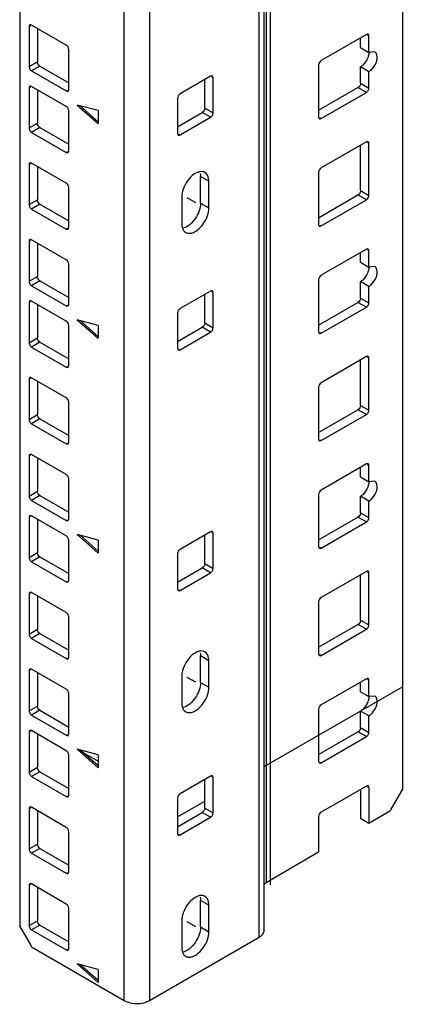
# Model space of a CAD drawing. Header units: millimetres. Extents: x 403 to 808, y 130 to 1563.
# Tile 2 of 14: x 743 to 808, y 130 to 297. Entities that reach past the tile are written whole.
import ezdxf

# ---------------------------------------------------------------- set-up
doc = ezdxf.new("R2010")
doc.units = ezdxf.units.MM
doc.header["$LTSCALE"] = 110.091572
doc.layers.add('00_COMPONENTS', color=7, linetype='CONTINUOUS')

msp = doc.modelspace()

# ---------------------------------------------------------------- linework, layer by layer
at = {"layer": '00_COMPONENTS', "color": 7, "linetype": 'Continuous'}
for p, q in [((807.8, 1362.55), (807.8, 166.58)), ((784.76, 1351.7), (784.76, 150.83)), ((784.46, 142.8), (784.46, 1351.29)), ((783.58, 141.58), (783.58, 1342.45)), ((743.1, 1339.49), (743.1, 143.51)), ((760.77, 130.86), (760.77, 1331.73)), ((765.02, 1331.73), (765.02, 130.86)), ((744.9, 295.61), (744.69, 295.49)), ((744.69, 295.49), (744.69, 288.71)), ((750.98, 292.34), (745.11, 295.73)), ((746.1, 295.16), (746.1, 289.53)), ((801.72, 294.14), (794.08, 289.73)), ((800.73, 291.93), (800.73, 293.57)), ((802.14, 293.89), (801.93, 294.02)), ((802.14, 291.12), (802.14, 293.89)), ((751.41, 284.83), (751.41, 291.61)), ((800.73, 291.93), (802.14, 291.12)), ((803.14, 291.21), (802.14, 291.12)), ((744.69, 288.71), (746.1, 289.53)), ((746.53, 288.79), (745.11, 287.97)), ((745.11, 287.97), (750.98, 284.59)), ((746.53, 288.79), (751.41, 285.97)), ((793.65, 288.99), (793.65, 280.18)), ((802.14, 287.85), (800.73, 288.67)), ((800.73, 285.89), (800.73, 288.67)), ((775.38, 287.08), (770.21, 284.1)), ((774.39, 281.69), (774.39, 286.5)), ((775.8, 286.83), (775.59, 286.95)), ((775.8, 280.87), (775.8, 286.83)), ((802.14, 285.08), (802.14, 287.85)), ((744.9, 285.24), (744.69, 285.12)), ((744.69, 285.12), (744.69, 278.34)), ((750.98, 281.97), (745.11, 285.36)), ((746.1, 284.79), (746.1, 279.16)), ((750.98, 284.59), (751.19, 284.71)), ((793.65, 281.32), (800.3, 285.16)), ((801.72, 284.34), (800.3, 285.16)), ((800.73, 285.89), (802.14, 285.08)), ((769.79, 283.36), (769.79, 277.4)), ((794.08, 279.93), (801.72, 284.34)), ((756.35, 281.27), (752.82, 282.22)), ((752.82, 282.22), (756.35, 279.08)), ((756.35, 279.39), (753.32, 282.08)), ((756.35, 281.27), (756.35, 279.08)), ((774.39, 281.69), (775.8, 280.87)), ((751.41, 274.46), (751.41, 281.24)), ((769.79, 278.54), (773.96, 280.95)), ((770.21, 277.16), (775.38, 280.14)), ((775.38, 280.14), (773.96, 280.95)), ((793.87, 280.05), (794.08, 279.93)), ((744.69, 278.34), (746.1, 279.16)), ((746.53, 278.42), (745.11, 277.6)), ((746.53, 278.42), (751.41, 275.6)), ((745.11, 277.6), (750.98, 274.22)), ((770, 277.28), (770.21, 277.16)), ((801.72, 275.99), (794.08, 271.58)), ((800.73, 267.75), (800.73, 275.42)), ((802.14, 275.75), (801.93, 275.87)), ((802.14, 266.93), (802.14, 275.75)), ((750.98, 274.22), (751.19, 274.34)), ((744.9, 272.28), (744.69, 272.15)), ((744.69, 272.15), (744.69, 265.38)), ((750.98, 269.01), (745.11, 272.4)), ((746.1, 271.83), (746.1, 266.19)), ((775.09, 269.32), (773.68, 270.14)), ((773.68, 265.65), (773.68, 270.14)), ((793.65, 270.85), (793.65, 262.03)), ((751.41, 261.5), (751.41, 268.28)), ((775.09, 264.83), (775.09, 269.32)), ((770.5, 266.67), (770.5, 262.18)), ((793.65, 263.17), (800.3, 267.01)), ((801.72, 266.19), (800.3, 267.01)), ((800.73, 267.75), (802.14, 266.93)), ((744.69, 265.38), (746.1, 266.19)), ((746.53, 265.46), (745.11, 264.64)), ((745.11, 264.64), (750.98, 261.25)), ((746.53, 265.46), (751.41, 262.64)), ((773.68, 265.65), (775.09, 264.83)), ((794.08, 261.78), (801.72, 266.19)), ((750.98, 261.25), (751.19, 261.38)), ((793.87, 261.91), (794.08, 261.78)), ((744.9, 259.32), (744.69, 259.19)), ((744.69, 259.19), (744.69, 252.42)), ((750.98, 256.05), (745.11, 259.44)), ((746.1, 258.87), (746.1, 253.23)), ((801.72, 257.85), (794.08, 253.44)), ((800.73, 255.64), (800.73, 257.27)), ((802.14, 257.6), (801.93, 257.72)), ((802.14, 254.82), (802.14, 257.6)), ((751.41, 248.54), (751.41, 255.31)), ((800.73, 255.64), (802.14, 254.82)), ((803.14, 254.92), (802.14, 254.82)), ((744.69, 252.42), (746.1, 253.23)), ((746.53, 252.5), (745.11, 251.68)), ((745.11, 251.68), (750.98, 248.29)), ((746.53, 252.5), (751.41, 249.68)), ((793.65, 252.7), (793.65, 243.88)), ((802.14, 251.56), (800.73, 252.37)), ((800.73, 249.6), (800.73, 252.37)), ((802.14, 248.78), (802.14, 251.56)), ((775.38, 250.78), (770.21, 247.8)), ((774.39, 245.39), (774.39, 250.21)), ((775.8, 250.54), (775.59, 250.66)), ((775.8, 244.58), (775.8, 250.54)), ((744.9, 248.95), (744.69, 248.82)), ((744.69, 248.82), (744.69, 242.05)), ((750.98, 245.68), (745.11, 249.07)), ((746.1, 248.5), (746.1, 242.86)), ((750.98, 248.29), (751.19, 248.41)), ((793.65, 245.03), (800.3, 248.86)), ((794.08, 243.64), (801.72, 248.05)), ((801.72, 248.05), (800.3, 248.86)), ((800.73, 249.6), (802.14, 248.78)), ((769.79, 247.07), (769.79, 241.11)), ((751.41, 238.17), (751.41, 244.94)), ((756.35, 244.98), (752.82, 245.92)), ((752.82, 245.92), (756.35, 242.79)), ((756.35, 243.1), (753.32, 245.79)), ((756.35, 244.98), (756.35, 242.79)), ((769.79, 242.25), (773.96, 244.66)), ((775.38, 243.84), (773.96, 244.66)), ((774.39, 245.39), (775.8, 244.58)), ((770.21, 240.86), (775.38, 243.84)), ((793.87, 243.76), (794.08, 243.64)), ((744.69, 242.05), (746.1, 242.86)), ((746.53, 242.13), (745.11, 241.31)), ((745.11, 241.31), (750.98, 237.92)), ((746.53, 242.13), (751.41, 239.31)), ((770, 240.98), (770.21, 240.86)), ((801.72, 239.7), (794.08, 235.29)), ((750.98, 237.92), (751.19, 238.05)), ((800.73, 231.45), (800.73, 239.13)), ((802.14, 239.45), (801.93, 239.58)), ((802.14, 230.64), (802.14, 239.45)), ((744.9, 235.98), (744.69, 235.86)), ((744.69, 235.86), (744.69, 229.08)), ((750.98, 232.72), (745.11, 236.11)), ((746.1, 235.53), (746.1, 229.9)), ((793.65, 234.55), (793.65, 225.74)), ((751.41, 225.21), (751.41, 231.98)), ((800.73, 231.45), (802.14, 230.64)), ((744.69, 229.08), (746.1, 229.9)), ((793.65, 226.88), (800.3, 230.72)), ((794.08, 225.49), (801.72, 229.9)), ((801.72, 229.9), (800.3, 230.72)), ((746.53, 229.17), (745.11, 228.35)), ((745.11, 228.35), (750.98, 224.96)), ((746.53, 229.17), (751.41, 226.35)), ((750.98, 224.96), (751.19, 225.08)), ((793.87, 225.61), (794.08, 225.49)), ((744.9, 223.02), (744.69, 222.9)), ((750.98, 219.76), (745.11, 223.14)), ((744.69, 222.9), (744.69, 216.12)), ((746.1, 222.57), (746.1, 216.94)), ((801.72, 221.55), (794.08, 217.14)), ((802.14, 221.31), (801.93, 221.43)), ((800.73, 219.35), (800.73, 220.98)), ((802.14, 218.53), (802.14, 221.31)), ((751.41, 212.24), (751.41, 219.02)), ((800.73, 219.35), (802.14, 218.53)), ((803.14, 218.63), (802.14, 218.53)), ((744.69, 216.12), (746.1, 216.94)), ((793.65, 216.41), (793.65, 207.59)), ((746.53, 216.2), (745.11, 215.39)), ((745.11, 215.39), (750.98, 212)), ((746.53, 216.2), (751.41, 213.39)), ((802.14, 215.26), (800.73, 216.08)), ((800.73, 213.3), (800.73, 216.08)), ((802.14, 212.49), (802.14, 215.26)), ((800.73, 213.3), (802.14, 212.49)), ((744.9, 212.65), (744.69, 212.53)), ((744.69, 212.53), (744.69, 205.75)), ((750.98, 209.39), (745.11, 212.77)), ((746.1, 212.2), (746.1, 206.57)), ((750.98, 212), (751.19, 212.12)), ((793.65, 208.73), (800.3, 212.57)), ((794.08, 207.34), (801.72, 211.75)), ((801.72, 211.75), (800.3, 212.57)), ((775.38, 210.1), (770.21, 207.12)), ((775.8, 209.86), (775.59, 209.98)), ((775.8, 203.9), (775.8, 209.86)), ((751.41, 201.87), (751.41, 208.65)), ((756.35, 208.68), (752.82, 209.63)), ((752.82, 209.63), (756.35, 206.5)), ((756.35, 206.81), (753.32, 209.5)), ((756.35, 208.68), (756.35, 206.5)), ((774.39, 204.71), (774.39, 209.53)), ((744.69, 205.75), (746.1, 206.57)), ((769.79, 206.39), (769.79, 200.42)), ((793.87, 207.47), (794.08, 207.34)), ((746.53, 205.83), (745.11, 205.02)), ((745.11, 205.02), (750.98, 201.63)), ((746.53, 205.83), (751.41, 203.02)), ((774.39, 204.71), (775.8, 203.9)), ((769.79, 201.57), (773.96, 203.98)), ((770.21, 200.18), (775.38, 203.16)), ((775.38, 203.16), (773.96, 203.98)), ((801.72, 203.4), (794.08, 199)), ((802.14, 203.16), (801.93, 203.28)), ((802.14, 194.34), (802.14, 203.16)), ((750.98, 201.63), (751.19, 201.75)), ((800.73, 195.16), (800.73, 202.83)), ((750.98, 196.42), (745.11, 199.81)), ((770, 200.3), (770.21, 200.18)), ((744.9, 199.69), (744.69, 199.57)), ((744.69, 199.57), (744.69, 192.79)), ((746.1, 199.24), (746.1, 193.61)), ((793.65, 198.26), (793.65, 189.44)), ((751.41, 188.91), (751.41, 195.69)), ((800.73, 195.16), (802.14, 194.34)), ((744.69, 192.79), (746.1, 193.61)), ((793.65, 190.59), (800.3, 194.42)), ((794.08, 189.2), (801.72, 193.61)), ((801.72, 193.61), (800.3, 194.42)), ((746.53, 192.87), (745.11, 192.06)), ((745.11, 192.06), (750.98, 188.67)), ((746.53, 192.87), (751.41, 190.06)), ((750.98, 188.67), (751.19, 188.79)), ((775.09, 188.3), (773.68, 189.12)), ((773.68, 184.63), (773.68, 189.12)), ((775.09, 183.81), (775.09, 188.3)), ((793.87, 189.32), (794.08, 189.2)), ((744.9, 186.73), (744.69, 186.61)), ((744.69, 186.61), (744.69, 179.83)), ((750.98, 183.46), (745.11, 186.85)), ((746.1, 186.28), (746.1, 180.64)), ((770.5, 185.65), (770.5, 181.16)), ((801.72, 185.26), (794.08, 180.85)), ((802.14, 185.01), (801.93, 185.14)), ((802.14, 182.24), (802.14, 185.01)), ((773.68, 184.63), (775.09, 183.81)), ((800.73, 183.05), (800.73, 184.69)), ((751.41, 175.95), (751.41, 182.73)), ((800.73, 183.05), (802.14, 182.24)), ((803.14, 182.33), (802.14, 182.24)), ((744.69, 179.83), (746.1, 180.64)), ((746.53, 179.91), (745.11, 179.09)), ((746.53, 179.91), (751.41, 177.09)), ((793.65, 180.11), (793.65, 171.3)), ((802.14, 178.97), (800.73, 179.79)), ((800.73, 177.01), (800.73, 179.79)), ((745.11, 179.09), (750.98, 175.71)), ((802.14, 176.19), (802.14, 178.97)), ((750.98, 173.09), (745.11, 176.48)), ((800.73, 177.01), (802.14, 176.19)), ((744.9, 176.36), (744.69, 176.24)), ((744.69, 176.24), (744.69, 169.46)), ((746.1, 175.91), (746.1, 170.28)), ((750.98, 175.71), (751.19, 175.83)), ((793.65, 172.44), (800.3, 176.28)), ((794.08, 171.05), (801.72, 175.46)), ((801.72, 175.46), (800.3, 176.28)), ((756.35, 172.39), (752.82, 173.34)), ((752.82, 173.34), (756.35, 170.2)), ((756.35, 170.51), (753.32, 173.2)), ((751.41, 165.58), (751.41, 172.36)), ((756.35, 172.39), (756.35, 170.2)), ((744.69, 169.46), (746.1, 170.28)), ((793.87, 171.17), (794.08, 171.05)), ((746.53, 169.54), (745.11, 168.72)), ((745.11, 168.72), (750.98, 165.34)), ((746.53, 169.54), (751.41, 166.72)), ((775.38, 168.78), (770.21, 165.8)), ((774.39, 163.39), (774.39, 168.2)), ((775.8, 168.53), (775.59, 168.65)), ((775.8, 162.57), (775.8, 168.53)), ((801.72, 167.11), (794.08, 162.7)), ((800.73, 166.54), (800.73, 161.68)), ((802.14, 166.87), (801.93, 166.99)), ((802.14, 166.87), (802.14, 160.86)), ((807.8, 166.58), (805.91, 163.31)), ((750.98, 165.34), (751.19, 165.46)), ((769.79, 165.06), (769.79, 159.1)), ((744.9, 163.4), (744.69, 163.27)), ((744.69, 163.27), (744.69, 156.5)), ((750.98, 160.13), (745.11, 163.52)), ((774.39, 163.39), (775.8, 162.57)), ((746.1, 162.95), (746.1, 157.31)), ((769.79, 160.24), (773.96, 162.65)), ((770.21, 158.86), (775.38, 161.84)), ((775.38, 161.84), (773.96, 162.65)), ((793.65, 161.97), (793.65, 155.97)), ((800.73, 161.68), (802.14, 160.86)), ((802.14, 160.86), (805.82, 162.99)), ((751.41, 152.62), (751.41, 159.4)), ((770, 158.98), (770.21, 158.86)), ((744.69, 156.5), (746.1, 157.31)), ((746.53, 156.58), (745.11, 155.76)), ((746.53, 156.58), (751.41, 153.76)), ((745.11, 155.76), (750.98, 152.37)), ((784.76, 150.83), (793.65, 155.97)), ((750.98, 152.37), (751.19, 152.5)), ((744.9, 150.43), (744.69, 150.31)), ((744.69, 150.31), (744.69, 143.53)), ((750.98, 147.17), (745.11, 150.56)), ((746.1, 149.99), (746.1, 144.35)), ((775.09, 146.98), (773.68, 147.79)), ((773.68, 143.3), (773.68, 147.79)), ((775.09, 142.48), (775.09, 146.98)), ((751.41, 139.66), (751.41, 146.43)), ((744.97, 140.27), (743.1, 143.51)), ((744.69, 143.53), (746.1, 144.35)), ((746.53, 143.62), (745.11, 142.8)), ((746.53, 143.62), (751.41, 140.8)), ((770.5, 144.32), (770.5, 139.83)), ((773.68, 143.3), (775.09, 142.48)), ((745.11, 142.8), (750.98, 139.41)), ((765.02, 130.86), (783.58, 141.58)), ((745.07, 139.92), (760.77, 130.86)), ((750.98, 139.41), (751.19, 139.53)), ((756.35, 136.1), (752.82, 137.04)), ((752.82, 137.04), (756.35, 133.91)), ((756.35, 134.22), (753.32, 136.91)), ((756.35, 136.1), (756.35, 133.91))]:
    msp.add_line(p, q, dxfattribs=at)
at = {"layer": '00_COMPONENTS', "color": 208, "linetype": 'Continuous', "true_color": 0x37005f}
for p, q in [((785.46, 1351.29), (785.46, 150.42)), ((771.38, 266.57), (772.8, 265.75)), ((771.38, 185.54), (772.8, 184.73)), ((784.46, 170.4), (807.8, 183.87)), ((752.82, 173.34), (756.35, 171.3)), ((769.79, 161.93), (774.39, 164.58)), ((771.38, 144.22), (772.8, 143.4))]:
    msp.add_line(p, q, dxfattribs=at)
at = {"layer": '00_COMPONENTS', "color": 7, "linetype": 'Continuous'}
for points in [[(744.81, 295.76), (744.72, 295.71), (744.69, 295.59), (744.69, 295.49)], [(745.11, 295.73), (745.02, 295.78), (744.9, 295.81), (744.81, 295.76)], [(802.02, 294.17), (801.93, 294.22), (801.8, 294.19), (801.72, 294.14)], [(802.14, 293.89), (802.14, 293.99), (802.1, 294.12), (802.02, 294.17)], [(751.41, 291.61), (751.41, 291.89), (751.23, 292.2), (750.98, 292.34)], [(802.12, 291.36), (802.18, 290.97), (802.09, 290.57), (801.95, 290.2)], [(794.08, 289.73), (793.83, 289.59), (793.65, 289.28), (793.65, 288.99)], [(744.69, 288.71), (744.69, 288.52), (744.77, 288.33), (744.89, 288.18)], [(744.89, 288.18), (744.95, 288.1), (745.02, 288.02), (745.11, 287.97)], [(746.53, 288.79), (746.28, 288.93), (746.1, 289.24), (746.1, 289.53)], [(775.68, 287.11), (775.59, 287.16), (775.46, 287.13), (775.38, 287.08)], [(775.8, 286.83), (775.8, 286.93), (775.76, 287.06), (775.68, 287.11)], [(744.81, 285.39), (744.72, 285.34), (744.69, 285.22), (744.69, 285.12)], [(745.11, 285.36), (745.02, 285.41), (744.9, 285.44), (744.81, 285.39)], [(750.98, 284.59), (751.07, 284.54), (751.19, 284.51), (751.28, 284.56)], [(751.28, 284.56), (751.37, 284.61), (751.41, 284.73), (751.41, 284.83)], [(800.73, 285.89), (800.73, 285.61), (800.55, 285.3), (800.3, 285.16)], [(801.72, 284.34), (801.88, 284.44), (802, 284.61), (802.08, 284.78)], [(802.08, 284.78), (802.11, 284.87), (802.14, 284.97), (802.14, 285.08)], [(770.21, 284.1), (769.97, 283.95), (769.79, 283.64), (769.79, 283.36)], [(751.41, 281.24), (751.41, 281.52), (751.23, 281.83), (750.98, 281.97)], [(774.39, 281.69), (774.39, 281.4), (774.21, 281.09), (773.96, 280.95)], [(775.38, 280.14), (775.54, 280.23), (775.67, 280.4), (775.74, 280.58)], [(775.74, 280.58), (775.77, 280.67), (775.8, 280.77), (775.8, 280.87)], [(793.65, 280.18), (793.65, 280.08), (793.69, 279.95), (793.78, 279.9)], [(793.78, 279.9), (793.87, 279.85), (793.99, 279.88), (794.08, 279.93)], [(744.69, 278.34), (744.69, 278.15), (744.77, 277.96), (744.89, 277.81)], [(746.53, 278.42), (746.28, 278.56), (746.1, 278.87), (746.1, 279.16)], [(744.89, 277.81), (744.95, 277.73), (745.02, 277.65), (745.11, 277.6)], [(769.79, 277.4), (769.79, 277.3), (769.83, 277.18), (769.91, 277.13)], [(769.91, 277.13), (770, 277.08), (770.13, 277.11), (770.21, 277.16)], [(802.02, 276.02), (801.93, 276.07), (801.8, 276.04), (801.72, 275.99)], [(802.14, 275.75), (802.14, 275.85), (802.1, 275.97), (802.02, 276.02)], [(750.98, 274.22), (751.07, 274.17), (751.19, 274.14), (751.28, 274.19)], [(751.28, 274.19), (751.37, 274.24), (751.41, 274.36), (751.41, 274.46)], [(744.81, 272.43), (744.72, 272.38), (744.69, 272.26), (744.69, 272.15)], [(745.11, 272.4), (745.02, 272.45), (744.9, 272.48), (744.81, 272.43)], [(794.08, 271.58), (793.83, 271.44), (793.65, 271.13), (793.65, 270.85)], [(774.42, 270.81), (774.16, 270.96), (773.82, 270.99), (773.53, 270.93)], [(773.63, 270.66), (773.66, 270.49), (773.68, 270.31), (773.68, 270.14)], [(751.41, 268.28), (751.41, 268.56), (751.23, 268.87), (750.98, 269.01)], [(800.73, 267.75), (800.73, 267.46), (800.55, 267.15), (800.3, 267.01)], [(801.72, 266.19), (801.88, 266.29), (802, 266.46), (802.08, 266.63)], [(802.08, 266.63), (802.11, 266.73), (802.14, 266.83), (802.14, 266.93)], [(744.69, 265.38), (744.69, 265.19), (744.77, 264.99), (744.89, 264.85)], [(744.89, 264.85), (744.95, 264.77), (745.02, 264.69), (745.11, 264.64)], [(746.53, 265.46), (746.28, 265.6), (746.1, 265.91), (746.1, 266.19)], [(773.68, 265.65), (773.68, 265.21), (773.59, 264.76), (773.44, 264.34)], [(774.86, 263.52), (775, 263.94), (775.09, 264.39), (775.09, 264.83)], [(773.44, 264.34), (773.15, 263.47), (772.61, 262.63), (771.9, 262.04)], [(751.28, 261.22), (751.37, 261.27), (751.41, 261.4), (751.41, 261.5)], [(770.5, 262.18), (770.5, 261.92), (770.53, 261.65), (770.61, 261.41)], [(793.65, 262.03), (793.65, 261.93), (793.69, 261.81), (793.78, 261.75)], [(793.78, 261.75), (793.87, 261.7), (793.99, 261.73), (794.08, 261.78)], [(750.98, 261.25), (751.07, 261.2), (751.19, 261.17), (751.28, 261.22)], [(770.73, 261.14), (770.83, 260.96), (770.99, 260.79), (771.17, 260.69)], [(744.81, 259.47), (744.72, 259.42), (744.69, 259.29), (744.69, 259.19)], [(745.11, 259.44), (745.02, 259.49), (744.9, 259.52), (744.81, 259.47)], [(802.02, 257.87), (801.93, 257.93), (801.8, 257.9), (801.72, 257.85)], [(802.14, 257.6), (802.14, 257.7), (802.1, 257.82), (802.02, 257.87)], [(751.41, 255.31), (751.41, 255.6), (751.23, 255.91), (750.98, 256.05)], [(802.12, 255.06), (802.18, 254.68), (802.09, 254.27), (801.95, 253.91)], [(746.53, 252.5), (746.28, 252.64), (746.1, 252.95), (746.1, 253.23)], [(794.08, 253.44), (793.83, 253.29), (793.65, 252.98), (793.65, 252.7)], [(744.69, 252.42), (744.69, 252.23), (744.77, 252.03), (744.89, 251.88)], [(744.89, 251.88), (744.95, 251.8), (745.02, 251.73), (745.11, 251.68)], [(775.68, 250.81), (775.59, 250.86), (775.46, 250.83), (775.38, 250.78)], [(775.8, 250.54), (775.8, 250.64), (775.76, 250.76), (775.68, 250.81)], [(744.81, 249.1), (744.72, 249.05), (744.69, 248.92), (744.69, 248.82)], [(745.11, 249.07), (745.02, 249.12), (744.9, 249.15), (744.81, 249.1)], [(750.98, 248.29), (751.07, 248.24), (751.19, 248.21), (751.28, 248.26)], [(751.28, 248.26), (751.37, 248.31), (751.41, 248.44), (751.41, 248.54)], [(800.73, 249.6), (800.73, 249.32), (800.55, 249), (800.3, 248.86)], [(801.72, 248.05), (801.88, 248.14), (802, 248.31), (802.08, 248.49)], [(802.08, 248.49), (802.11, 248.58), (802.14, 248.68), (802.14, 248.78)], [(770.21, 247.8), (769.97, 247.66), (769.79, 247.35), (769.79, 247.07)], [(751.41, 244.94), (751.41, 245.23), (751.23, 245.54), (750.98, 245.68)], [(774.39, 245.39), (774.39, 245.11), (774.21, 244.8), (773.96, 244.66)], [(775.38, 243.84), (775.54, 243.94), (775.67, 244.11), (775.74, 244.28)], [(775.74, 244.28), (775.77, 244.38), (775.8, 244.48), (775.8, 244.58)], [(793.65, 243.88), (793.65, 243.78), (793.69, 243.66), (793.78, 243.61)], [(793.78, 243.61), (793.87, 243.56), (793.99, 243.59), (794.08, 243.64)], [(744.69, 242.05), (744.69, 241.86), (744.77, 241.66), (744.89, 241.51)], [(744.89, 241.51), (744.95, 241.43), (745.02, 241.36), (745.11, 241.31)], [(746.53, 242.13), (746.28, 242.27), (746.1, 242.58), (746.1, 242.86)], [(769.79, 241.11), (769.79, 241.01), (769.83, 240.88), (769.91, 240.83)], [(769.91, 240.83), (770, 240.78), (770.13, 240.81), (770.21, 240.86)], [(802.02, 239.73), (801.93, 239.78), (801.8, 239.75), (801.72, 239.7)], [(802.14, 239.45), (802.14, 239.55), (802.1, 239.68), (802.02, 239.73)], [(751.28, 237.89), (751.37, 237.94), (751.41, 238.07), (751.41, 238.17)], [(750.98, 237.92), (751.07, 237.87), (751.19, 237.84), (751.28, 237.89)], [(744.81, 236.14), (744.72, 236.09), (744.69, 235.96), (744.69, 235.86)], [(745.11, 236.11), (745.02, 236.16), (744.9, 236.19), (744.81, 236.14)], [(794.08, 235.29), (793.83, 235.15), (793.65, 234.84), (793.65, 234.55)], [(751.41, 231.98), (751.41, 232.27), (751.23, 232.58), (750.98, 232.72)], [(800.73, 231.45), (800.73, 231.17), (800.55, 230.86), (800.3, 230.72)], [(746.53, 229.17), (746.28, 229.31), (746.1, 229.62), (746.1, 229.9)], [(801.72, 229.9), (801.88, 230), (802, 230.16), (802.08, 230.34)], [(802.08, 230.34), (802.11, 230.43), (802.14, 230.53), (802.14, 230.64)], [(744.69, 229.08), (744.69, 228.89), (744.77, 228.7), (744.89, 228.55)], [(744.89, 228.55), (744.95, 228.47), (745.02, 228.4), (745.11, 228.35)], [(750.98, 224.96), (751.07, 224.91), (751.19, 224.88), (751.28, 224.93)], [(751.28, 224.93), (751.37, 224.98), (751.41, 225.11), (751.41, 225.21)], [(793.65, 225.74), (793.65, 225.64), (793.69, 225.51), (793.78, 225.46)], [(793.78, 225.46), (793.87, 225.41), (793.99, 225.44), (794.08, 225.49)], [(744.81, 223.17), (744.72, 223.12), (744.69, 223), (744.69, 222.9)], [(745.11, 223.14), (745.02, 223.19), (744.9, 223.22), (744.81, 223.17)], [(802.02, 221.58), (801.93, 221.63), (801.8, 221.6), (801.72, 221.55)], [(802.14, 221.31), (802.14, 221.41), (802.1, 221.53), (802.02, 221.58)], [(751.41, 219.02), (751.41, 219.3), (751.23, 219.61), (750.98, 219.76)], [(802.12, 218.77), (802.18, 218.38), (802.09, 217.98), (801.95, 217.62)], [(746.53, 216.2), (746.28, 216.35), (746.1, 216.66), (746.1, 216.94)], [(794.08, 217.14), (793.83, 217), (793.65, 216.69), (793.65, 216.41)], [(744.69, 216.12), (744.69, 215.93), (744.77, 215.74), (744.89, 215.59)], [(744.89, 215.59), (744.95, 215.51), (745.02, 215.44), (745.11, 215.39)], [(800.73, 213.3), (800.73, 213.02), (800.55, 212.71), (800.3, 212.57)], [(744.81, 212.8), (744.72, 212.75), (744.69, 212.63), (744.69, 212.53)], [(745.11, 212.77), (745.02, 212.82), (744.9, 212.85), (744.81, 212.8)], [(750.98, 212), (751.07, 211.95), (751.19, 211.92), (751.28, 211.97)], [(751.28, 211.97), (751.37, 212.02), (751.41, 212.14), (751.41, 212.24)], [(801.72, 211.75), (801.88, 211.85), (802, 212.02), (802.08, 212.19)], [(802.08, 212.19), (802.11, 212.29), (802.14, 212.39), (802.14, 212.49)], [(775.68, 210.13), (775.59, 210.18), (775.46, 210.15), (775.38, 210.1)], [(775.8, 209.86), (775.8, 209.96), (775.76, 210.08), (775.68, 210.13)], [(751.41, 208.65), (751.41, 208.93), (751.23, 209.24), (750.98, 209.39)], [(746.53, 205.83), (746.28, 205.98), (746.1, 206.29), (746.1, 206.57)], [(770.21, 207.12), (769.97, 206.98), (769.79, 206.67), (769.79, 206.39)], [(793.65, 207.59), (793.65, 207.49), (793.69, 207.36), (793.78, 207.31)], [(793.78, 207.31), (793.87, 207.26), (793.99, 207.29), (794.08, 207.34)], [(744.69, 205.75), (744.69, 205.56), (744.77, 205.37), (744.89, 205.22)], [(744.89, 205.22), (744.95, 205.14), (745.02, 205.07), (745.11, 205.02)], [(774.39, 204.71), (774.39, 204.43), (774.21, 204.12), (773.96, 203.98)], [(775.38, 203.16), (775.54, 203.26), (775.67, 203.42), (775.74, 203.6)], [(775.74, 203.6), (775.77, 203.69), (775.8, 203.79), (775.8, 203.9)], [(802.02, 203.43), (801.93, 203.48), (801.8, 203.45), (801.72, 203.4)], [(802.14, 203.16), (802.14, 203.26), (802.1, 203.38), (802.02, 203.43)], [(750.98, 201.63), (751.07, 201.58), (751.19, 201.55), (751.28, 201.6)], [(751.28, 201.6), (751.37, 201.65), (751.41, 201.77), (751.41, 201.87)], [(744.81, 199.84), (744.72, 199.79), (744.69, 199.67), (744.69, 199.57)], [(745.11, 199.81), (745.02, 199.86), (744.9, 199.89), (744.81, 199.84)], [(769.79, 200.42), (769.79, 200.32), (769.83, 200.2), (769.91, 200.15)], [(769.91, 200.15), (770, 200.1), (770.13, 200.13), (770.21, 200.18)], [(794.08, 199), (793.83, 198.85), (793.65, 198.54), (793.65, 198.26)], [(751.41, 195.69), (751.41, 195.97), (751.23, 196.28), (750.98, 196.42)], [(800.73, 195.16), (800.73, 194.88), (800.55, 194.56), (800.3, 194.42)], [(746.53, 192.87), (746.28, 193.01), (746.1, 193.32), (746.1, 193.61)], [(801.72, 193.61), (801.88, 193.7), (802, 193.87), (802.08, 194.05)], [(802.08, 194.05), (802.11, 194.14), (802.14, 194.24), (802.14, 194.34)], [(744.69, 192.79), (744.69, 192.6), (744.77, 192.41), (744.89, 192.26)], [(744.89, 192.26), (744.95, 192.18), (745.02, 192.11), (745.11, 192.06)], [(774.42, 189.79), (774.16, 189.94), (773.82, 189.97), (773.53, 189.91)], [(750.98, 188.67), (751.07, 188.62), (751.19, 188.59), (751.28, 188.64)], [(751.28, 188.64), (751.37, 188.69), (751.41, 188.81), (751.41, 188.91)], [(773.63, 189.64), (773.66, 189.47), (773.68, 189.29), (773.68, 189.12)], [(793.65, 189.44), (793.65, 189.34), (793.69, 189.22), (793.78, 189.17)], [(793.78, 189.17), (793.87, 189.12), (793.99, 189.15), (794.08, 189.2)], [(744.81, 186.88), (744.72, 186.83), (744.69, 186.71), (744.69, 186.61)], [(745.11, 186.85), (745.02, 186.9), (744.9, 186.93), (744.81, 186.88)], [(802.02, 185.29), (801.93, 185.34), (801.8, 185.31), (801.72, 185.26)], [(802.14, 185.01), (802.14, 185.11), (802.1, 185.24), (802.02, 185.29)], [(751.41, 182.73), (751.41, 183.01), (751.23, 183.32), (750.98, 183.46)], [(773.44, 183.32), (773.15, 182.45), (772.61, 181.61), (771.9, 181.01)], [(773.68, 184.63), (773.68, 184.18), (773.59, 183.74), (773.44, 183.32)], [(774.86, 182.5), (775, 182.92), (775.09, 183.36), (775.09, 183.81)], [(802.12, 182.48), (802.18, 182.09), (802.09, 181.68), (801.95, 181.32)], [(744.69, 179.83), (744.69, 179.64), (744.77, 179.45), (744.89, 179.3)], [(746.53, 179.91), (746.28, 180.05), (746.1, 180.36), (746.1, 180.64)], [(770.5, 181.16), (770.5, 180.9), (770.53, 180.63), (770.61, 180.39)], [(770.73, 180.12), (770.83, 179.94), (770.99, 179.77), (771.17, 179.67)], [(794.08, 180.85), (793.83, 180.71), (793.65, 180.4), (793.65, 180.11)], [(744.89, 179.3), (744.95, 179.22), (745.02, 179.14), (745.11, 179.09)], [(744.81, 176.51), (744.72, 176.46), (744.69, 176.34), (744.69, 176.24)], [(745.11, 176.48), (745.02, 176.53), (744.9, 176.56), (744.81, 176.51)], [(800.73, 177.01), (800.73, 176.73), (800.55, 176.42), (800.3, 176.28)], [(750.98, 175.71), (751.07, 175.66), (751.19, 175.63), (751.28, 175.68)], [(751.28, 175.68), (751.37, 175.73), (751.41, 175.85), (751.41, 175.95)], [(801.72, 175.46), (801.88, 175.55), (802, 175.72), (802.08, 175.9)], [(802.08, 175.9), (802.11, 175.99), (802.14, 176.09), (802.14, 176.19)], [(751.41, 172.36), (751.41, 172.64), (751.23, 172.95), (750.98, 173.09)], [(746.53, 169.54), (746.28, 169.68), (746.1, 169.99), (746.1, 170.28)], [(793.65, 171.3), (793.65, 171.2), (793.69, 171.07), (793.78, 171.02)], [(793.78, 171.02), (793.87, 170.97), (793.99, 171), (794.08, 171.05)], [(744.69, 169.46), (744.69, 169.27), (744.77, 169.08), (744.89, 168.93)], [(744.89, 168.93), (744.95, 168.85), (745.02, 168.77), (745.11, 168.72)], [(775.68, 168.81), (775.59, 168.86), (775.46, 168.83), (775.38, 168.78)], [(775.8, 168.53), (775.8, 168.63), (775.76, 168.76), (775.68, 168.81)], [(802.02, 167.14), (801.93, 167.19), (801.8, 167.16), (801.72, 167.11)], [(802.14, 166.87), (802.14, 166.97), (802.1, 167.09), (802.02, 167.14)], [(750.98, 165.34), (751.07, 165.29), (751.19, 165.26), (751.28, 165.31)], [(751.28, 165.31), (751.37, 165.36), (751.41, 165.48), (751.41, 165.58)], [(770.21, 165.8), (769.97, 165.65), (769.79, 165.34), (769.79, 165.06)], [(744.81, 163.55), (744.72, 163.5), (744.69, 163.37), (744.69, 163.27)], [(745.11, 163.52), (745.02, 163.57), (744.9, 163.6), (744.81, 163.55)], [(774.39, 163.39), (774.39, 163.1), (774.21, 162.79), (773.96, 162.65)], [(805.91, 163.31), (805.85, 163.21), (805.82, 163.1), (805.82, 162.99)], [(775.38, 161.84), (775.54, 161.93), (775.67, 162.1), (775.74, 162.28)], [(775.74, 162.28), (775.77, 162.37), (775.8, 162.47), (775.8, 162.57)], [(794.08, 162.7), (793.83, 162.56), (793.65, 162.25), (793.65, 161.97)], [(751.41, 159.4), (751.41, 159.68), (751.23, 159.99), (750.98, 160.13)], [(769.79, 159.1), (769.79, 159), (769.83, 158.88), (769.91, 158.83)], [(769.91, 158.83), (770, 158.78), (770.13, 158.8), (770.21, 158.86)], [(744.69, 156.5), (744.69, 156.31), (744.77, 156.11), (744.89, 155.96)], [(746.53, 156.58), (746.28, 156.72), (746.1, 157.03), (746.1, 157.31)], [(744.89, 155.96), (744.95, 155.89), (745.02, 155.81), (745.11, 155.76)], [(750.98, 152.37), (751.07, 152.32), (751.19, 152.29), (751.28, 152.34)], [(751.28, 152.34), (751.37, 152.39), (751.41, 152.52), (751.41, 152.62)], [(744.81, 150.59), (744.72, 150.54), (744.69, 150.41), (744.69, 150.31)], [(745.11, 150.56), (745.02, 150.61), (744.9, 150.64), (744.81, 150.59)], [(774.42, 148.46), (774.16, 148.61), (773.82, 148.64), (773.53, 148.59)], [(773.63, 148.31), (773.66, 148.14), (773.68, 147.97), (773.68, 147.79)], [(751.41, 146.43), (751.41, 146.72), (751.23, 147.03), (750.98, 147.17)], [(744.69, 143.53), (744.69, 143.35), (744.77, 143.15), (744.89, 143)], [(746.53, 143.62), (746.28, 143.76), (746.1, 144.07), (746.1, 144.35)], [(773.68, 143.3), (773.68, 142.86), (773.59, 142.41), (773.44, 142)], [(744.89, 143), (744.95, 142.92), (745.02, 142.85), (745.11, 142.8)], [(773.44, 142), (773.15, 141.12), (772.61, 140.28), (771.9, 139.69)], [(774.86, 141.17), (775, 141.59), (775.09, 142.04), (775.09, 142.48)], [(745.08, 139.92), (745.08, 140.04), (745.03, 140.17), (744.97, 140.27)], [(770.5, 139.83), (770.5, 139.57), (770.53, 139.31), (770.61, 139.06)], [(750.98, 139.41), (751.07, 139.36), (751.19, 139.33), (751.28, 139.38)], [(751.28, 139.38), (751.37, 139.43), (751.41, 139.56), (751.41, 139.66)], [(770.73, 138.8), (770.83, 138.61), (770.99, 138.45), (771.17, 138.34)]]:
    msp.add_open_spline(points, degree=3, dxfattribs=at)
for points, knots in [([(801.95, 290.2), (801.77, 289.73), (801.39, 289.14), (800.86, 288.74), (800.73, 288.67)], [0, 0, 0, 0, 0.771207, 1, 1, 1, 1]), ([(803.36, 289.37), (803.44, 289.56), (803.62, 290.15), (803.52, 291), (803.14, 291.22)], [0, 0, 0, 0, 0.319225, 1, 1, 1, 1]), ([(802.14, 287.85), (802.27, 287.93), (802.8, 288.32), (803.18, 288.9), (803.36, 289.37)], [0, 0, 0, 0, 0.228749, 1, 1, 1, 1]), ([(772.29, 270.29), (771.49, 269.62), (770.71, 268.35), (770.5, 266.99), (770.5, 266.67)], [0, 0, 0, 0, 0.76598, 1, 1, 1, 1]), ([(773.53, 270.93), (773.43, 270.91), (772.97, 270.79), (772.57, 270.53), (772.29, 270.29)], [0, 0, 0, 0, 0.224141, 1, 1, 1, 1]), ([(775.09, 269.32), (775.09, 269.49), (775.06, 270.04), (774.76, 270.61), (774.42, 270.81)], [0, 0, 0, 0, 0.294565, 1, 1, 1, 1]), ([(772.28, 260.62), (772.55, 260.7), (773.72, 261.34), (774.52, 262.54), (774.86, 263.52)], [0, 0, 0, 0, 0.216829, 1, 1, 1, 1]), ([(770.61, 261.41), (770.63, 261.36), (770.67, 261.27), (770.71, 261.19), (770.73, 261.14)], [0, 0, 0, 0, 0.509444, 1, 1, 1, 1]), ([(771.9, 262.04), (771.8, 261.95), (771.42, 261.66), (770.98, 261.44), (770.64, 261.38)], [0, 0, 0, 0, 0.277415, 1, 1, 1, 1]), ([(771.17, 260.69), (771.4, 260.55), (771.81, 260.5), (772.18, 260.59), (772.28, 260.62)], [0, 0, 0, 0, 0.721471, 1, 1, 1, 1]), ([(803.36, 253.08), (803.44, 253.27), (803.62, 253.86), (803.52, 254.7), (803.14, 254.92)], [0, 0, 0, 0, 0.319225, 1, 1, 1, 1]), ([(801.95, 253.91), (801.77, 253.43), (801.39, 252.85), (800.86, 252.45), (800.73, 252.37)], [0, 0, 0, 0, 0.771207, 1, 1, 1, 1]), ([(802.14, 251.56), (802.27, 251.63), (802.8, 252.03), (803.18, 252.61), (803.36, 253.08)], [0, 0, 0, 0, 0.228749, 1, 1, 1, 1]), ([(803.36, 216.78), (803.44, 216.98), (803.62, 217.56), (803.52, 218.41), (803.14, 218.63)], [0, 0, 0, 0, 0.319225, 1, 1, 1, 1]), ([(801.95, 217.62), (801.77, 217.14), (801.39, 216.56), (800.86, 216.16), (800.73, 216.08)], [0, 0, 0, 0, 0.771207, 1, 1, 1, 1]), ([(802.14, 215.26), (802.27, 215.34), (802.8, 215.74), (803.18, 216.31), (803.36, 216.78)], [0, 0, 0, 0, 0.228749, 1, 1, 1, 1]), ([(773.53, 189.91), (773.43, 189.89), (772.97, 189.77), (772.57, 189.5), (772.29, 189.27)], [0, 0, 0, 0, 0.224141, 1, 1, 1, 1]), ([(775.09, 188.3), (775.09, 188.46), (775.06, 189.01), (774.76, 189.59), (774.42, 189.79)], [0, 0, 0, 0, 0.294565, 1, 1, 1, 1]), ([(772.29, 189.27), (771.49, 188.6), (770.71, 187.33), (770.5, 185.97), (770.5, 185.65)], [0, 0, 0, 0, 0.76598, 1, 1, 1, 1]), ([(772.28, 179.6), (772.55, 179.68), (773.72, 180.32), (774.52, 181.52), (774.86, 182.5)], [0, 0, 0, 0, 0.216829, 1, 1, 1, 1]), ([(803.36, 180.49), (803.44, 180.68), (803.62, 181.27), (803.52, 182.12), (803.14, 182.34)], [0, 0, 0, 0, 0.319225, 1, 1, 1, 1]), ([(770.61, 180.39), (770.63, 180.34), (770.67, 180.25), (770.71, 180.16), (770.73, 180.12)], [0, 0, 0, 0, 0.509444, 1, 1, 1, 1]), ([(771.9, 181.01), (771.8, 180.93), (771.42, 180.64), (770.98, 180.42), (770.64, 180.36)], [0, 0, 0, 0, 0.277415, 1, 1, 1, 1]), ([(801.95, 181.32), (801.77, 180.85), (801.39, 180.26), (800.86, 179.86), (800.73, 179.79)], [0, 0, 0, 0, 0.771207, 1, 1, 1, 1]), ([(802.14, 178.97), (802.27, 179.05), (802.8, 179.44), (803.18, 180.02), (803.36, 180.49)], [0, 0, 0, 0, 0.228749, 1, 1, 1, 1]), ([(771.17, 179.67), (771.4, 179.53), (771.81, 179.48), (772.18, 179.57), (772.28, 179.6)], [0, 0, 0, 0, 0.721471, 1, 1, 1, 1]), ([(784.46, 150.42), (784.46, 150.49), (784.48, 150.68), (784.68, 150.75), (784.78, 150.76)], [0, 0, 0, 0, 0.416851, 1, 1, 1, 1]), ([(773.53, 148.59), (773.43, 148.57), (772.98, 148.44), (772.58, 148.19), (772.31, 147.96)], [0, 0, 0, 0, 0.224361, 1, 1, 1, 1]), ([(775.09, 146.98), (775.09, 147.14), (775.06, 147.69), (774.76, 148.27), (774.42, 148.46)], [0, 0, 0, 0, 0.294554, 1, 1, 1, 1]), ([(772.31, 147.96), (771.49, 147.29), (770.71, 146.01), (770.5, 144.64), (770.5, 144.32)], [0, 0, 0, 0, 0.765838, 1, 1, 1, 1]), ([(783.58, 141.58), (783.72, 141.65), (784.14, 141.94), (784.46, 142.44), (784.46, 142.8)], [0, 0, 0, 0, 0.295507, 1, 1, 1, 1]), ([(772.28, 138.27), (772.55, 138.36), (773.72, 139), (774.52, 140.2), (774.86, 141.17)], [0, 0, 0, 0, 0.216829, 1, 1, 1, 1]), ([(770.61, 139.06), (770.63, 139.02), (770.67, 138.93), (770.71, 138.84), (770.73, 138.8)], [0, 0, 0, 0, 0.509441, 1, 1, 1, 1]), ([(771.9, 139.69), (771.8, 139.6), (771.42, 139.32), (770.98, 139.1), (770.64, 139.04)], [0, 0, 0, 0, 0.277377, 1, 1, 1, 1]), ([(771.17, 138.34), (771.4, 138.21), (771.81, 138.16), (772.18, 138.24), (772.28, 138.27)], [0, 0, 0, 0, 0.721471, 1, 1, 1, 1]), ([(760.77, 130.86), (761.08, 130.69), (762.44, 130.19), (764.07, 130.31), (765.02, 130.86)], [0, 0, 0, 0, 0.240719, 1, 1, 1, 1])]:
    msp.add_open_spline(points, degree=3, knots=knots, dxfattribs=at)

doc.saveas('drawing.dxf')
